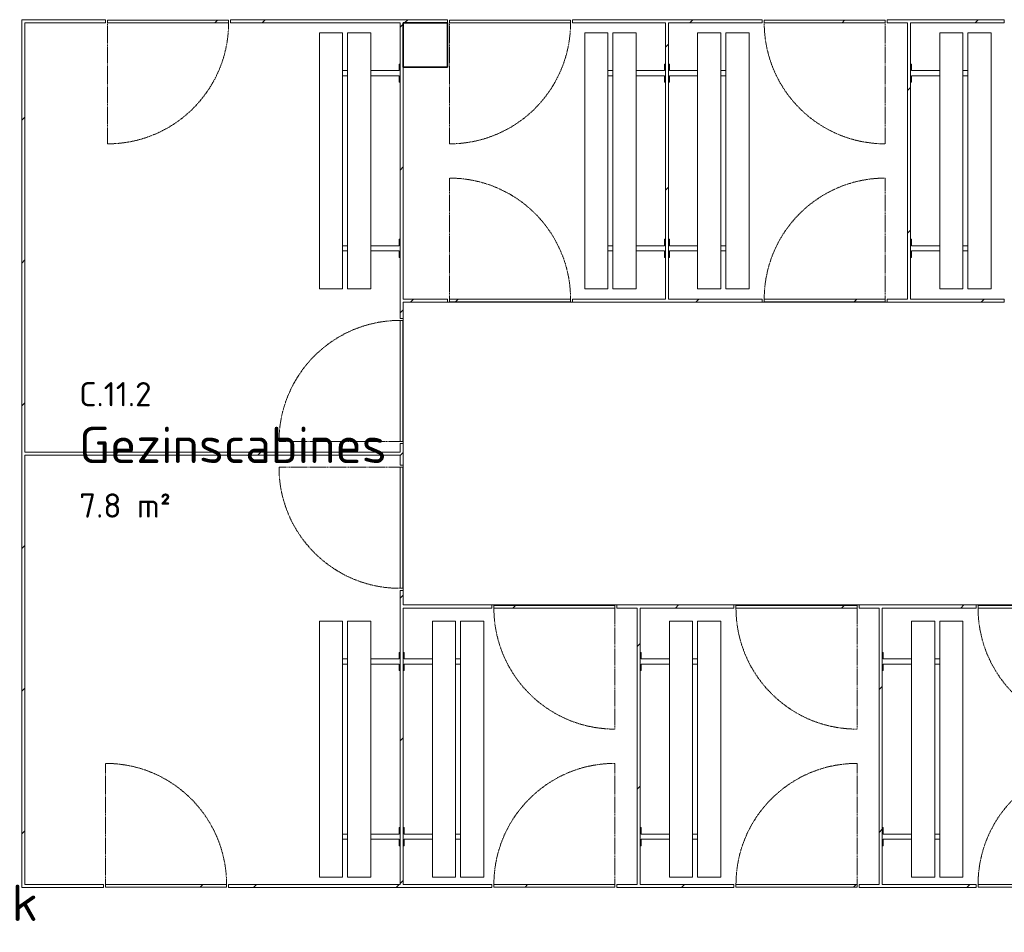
# Model space of a CAD drawing. Header units: millimetres. Extents: x 2016 to 102618, y -16590 to 68005.
# Tile 141 of 256: x 47489 to 52370, y 13778 to 18300. Entities that reach past the tile are written whole.
import ezdxf

# ---------------------------------------------------------------- set-up
doc = ezdxf.new("R2010")
doc.units = ezdxf.units.MM
doc.linetypes.add('Hidden', pattern=[6.5, 4.5, -2])
for name, color, linetype, lineweight in [('A-AREA-IDEN', 2, 'Continuous', 9), ('A-DOOR', 31, 'Continuous', 13), ('A-DOOR-HDLN', 31, 'Hidden', 9), ('A-DOOR-OPNG', 31, 'Continuous', 18), ('A-FLOR', 192, 'Continuous', 13), ('A-WALL-FNSH', 113, 'Continuous', 25), ('A-WALL-PATT', 111, 'Continuous', 25), ('G-ANNO-TEXT', 231, 'Continuous', 9), ('I-FURN', 30, 'Continuous', 13), ('S-COLS', 52, 'Continuous', 13)]:
    doc.layers.add(name, color=color, linetype=linetype, lineweight=lineweight)
doc.styles.add('ISOCPEUR_2', font='isocpeur.ttf', dxfattribs={"height": 180})
doc.styles.add('ISOCPEUR_4', font='isocpeur.ttf', dxfattribs={"height": 120})
pattern_1 = [(45, (0, 0), (-353.5534, 353.5534), [])]

# ---------------------------------------------------------------- blocks, each defined once
blk = doc.blocks.new('32_0_sanitairdeur_HPL - b 600 x h 2202 hout-4055818-00 Begane grond')
at = {"layer": 'A-DOOR', "lineweight": 18}
for p, q in [((-300, 5.5), (300, 5.5)), ((-300, -7.5), (-300, 5.5)), ((300, 5.5), (300, -7.5)), ((300, -7.5), (-300, -7.5))]:
    blk.add_line(p, q, dxfattribs=at)
at = {"layer": 'A-DOOR-HDLN'}
blk.add_line((300, -7.5), (300, -607.6), dxfattribs=at)
blk.add_arc((300.1, -7.5), 600.1, 180, 269.9958, dxfattribs=at)
at = {"layer": 'A-DOOR-OPNG'}
blk.add_line((-300, -7.5), (300, -7.5), dxfattribs=at)
blk = doc.blocks.new('32_0_sanitairdeur_HPL - b 600 x h 2202 hout-4055819-00 Begane grond')
at = {"layer": 'A-DOOR', "lineweight": 18}
for p, q in [((300, 7.5), (-300, 7.5)), ((-300, 7.5), (-300, -5.5)), ((300, -5.5), (300, 7.5)), ((-300, -5.5), (300, -5.5))]:
    blk.add_line(p, q, dxfattribs=at)
at = {"layer": 'A-DOOR-HDLN'}
blk.add_line((300, 7.5), (300, 607.6), dxfattribs=at)
blk.add_arc((300.1, 7.5), 600.1, 90.0042, 180, dxfattribs=at)
at = {"layer": 'A-DOOR-OPNG'}
blk.add_line((-300, 7.5), (300, 7.5), dxfattribs=at)
blk = doc.blocks.new('84_06_zitbank kleedcabine - 84_06_zitbank kleedcabine-962581-00 Begane grond')
at = {"layer": 'I-FURN'}
for p, q in [((1318.2, 400), (50, 400)), ((50, 395), (50, 400)), ((50, 290), (50, 395)), ((1318.2, 400), (1318.2, 395)), ((1318.2, 395), (1318.2, 290)), ((50, 285), (50, 290)), ((50, 285), (1318.2, 285)), ((1318.2, 260), (50, 260)), ((50, 255), (50, 260)), ((50, 150), (50, 255)), ((237.5, 259.8), (237.5, 285.2)), ((262.5, 285), (262.5, 260)), ((1105.7, 260), (1105.7, 285)), ((1130.7, 285), (1130.7, 260)), ((1318.2, 290), (1318.2, 285)), ((1318.2, 260), (1318.2, 255)), ((1318.2, 255), (1318.2, 150)), ((50, 145), (50, 150)), ((1318.2, 150), (1318.2, 145)), ((50, 145), (1318.2, 145)), ((237.5, 5.1), (237.5, 145.2)), ((262.5, 145), (262.5, 5.1)), ((1105.7, 5.1), (1105.7, 145)), ((1130.7, 145), (1130.7, 5.1)), ((237.5, 5.1), (205, 5.1)), ((205, 5.1), (205, 0)), ((295, 5.1), (262.5, 5.1)), ((295, 0), (295, 5.1)), ((1105.7, 5.1), (1073.2, 5.1)), ((1073.2, 5.1), (1073.2, 0)), ((1163.2, 5.1), (1130.7, 5.1)), ((1163.2, 0), (1163.2, 5.1))]:
    blk.add_line(p, q, dxfattribs=at)
blk = doc.blocks.new('32_0_sanitairdeur_HPL - b 600 x h 2202 hout-V45-00 Begane grond')
at = {"layer": 'A-DOOR-OPNG', "lineweight": 5}
h = blk.add_hatch(dxfattribs=at)
h.set_pattern_fill('FP_66', color=256, style=0, pattern_type=2)
h.set_pattern_definition([(225, (48225, 18292.5), (353.5534, -353.5534), [])])
h.paths.add_polyline_path([(-300, 7.5), (-300, -5.5), (300, -5.5), (300, 7.5)], flags=0)
at = {"layer": 'A-DOOR', "lineweight": 18}
for p, q in [((300, 7.5), (-300, 7.5)), ((-300, 7.5), (-300, -5.5)), ((300, -5.5), (300, 7.5)), ((-300, -5.5), (300, -5.5))]:
    blk.add_line(p, q, dxfattribs=at)
at = {"layer": 'A-DOOR-HDLN'}
blk.add_line((300, 7.5), (300, 607.6), dxfattribs=at)
blk.add_arc((300.1, 7.5), 600.1, 90.0042, 180, dxfattribs=at)
at = {"layer": 'A-DOOR-OPNG'}
blk.add_line((-300, 7.5), (300, 7.5), dxfattribs=at)
blk = doc.blocks.new('84_06_zitbank kleedcabine - 84_06_zitbank kleedcabine-1616408-00 Begane grond')
at = {"layer": 'I-FURN'}
for p, q in [((205, 0), (205, -5.1)), ((205, -5.1), (237.5, -5.1)), ((237.5, -145.2), (237.5, -5.1)), ((262.5, -5.1), (262.5, -145)), ((262.5, -5.1), (295, -5.1)), ((295, -5.1), (295, 0)), ((1073.2, 0), (1073.2, -5.1)), ((1073.2, -5.1), (1105.7, -5.1)), ((1105.7, -145), (1105.7, -5.1)), ((1130.7, -5.1), (1130.7, -145)), ((1130.7, -5.1), (1163.2, -5.1)), ((1163.2, -5.1), (1163.2, 0)), ((1318.2, -145), (50, -145)), ((50, -150), (50, -145)), ((1318.2, -145), (1318.2, -150)), ((50, -255), (50, -150)), ((1318.2, -150), (1318.2, -255)), ((50, -260), (50, -255)), ((50, -260), (1318.2, -260)), ((1318.2, -285), (50, -285)), ((50, -290), (50, -285)), ((50, -395), (50, -290)), ((237.5, -285.2), (237.5, -259.8)), ((262.5, -260), (262.5, -285)), ((1105.7, -285), (1105.7, -260)), ((1130.7, -260), (1130.7, -285)), ((1318.2, -255), (1318.2, -260)), ((1318.2, -285), (1318.2, -290)), ((1318.2, -290), (1318.2, -395)), ((50, -400), (50, -395)), ((50, -400), (1318.2, -400)), ((1318.2, -395), (1318.2, -400))]:
    blk.add_line(p, q, dxfattribs=at)
blk = doc.blocks.new('32_0_sanitairdeur_HPL - b 600 x h 2202 hout-V58-00 Begane grond')
at = {"layer": 'A-DOOR-OPNG', "lineweight": 5}
h = blk.add_hatch(dxfattribs=at)
h.set_pattern_fill('FP_78', color=256, style=0, pattern_type=2)
h.set_pattern_definition([(45, (-51480, -16907.5), (-353.5534, 353.5534), [])])
h.paths.add_polyline_path([(-300, -5.5), (300, -5.5), (300, 7.5), (-300, 7.5)], flags=0)
at = {"layer": 'A-DOOR', "lineweight": 18}
for p, q in [((300, 7.5), (-300, 7.5)), ((-300, 7.5), (-300, -5.5)), ((300, -5.5), (300, 7.5)), ((-300, -5.5), (300, -5.5))]:
    blk.add_line(p, q, dxfattribs=at)
at = {"layer": 'A-DOOR-HDLN'}
blk.add_line((300, 7.5), (300, 607.6), dxfattribs=at)
blk.add_arc((300.1, 7.5), 600.1, 90.0042, 180, dxfattribs=at)
at = {"layer": 'A-DOOR-OPNG'}
blk.add_line((-300, 7.5), (300, 7.5), dxfattribs=at)
blk = doc.blocks.new('32_0_sanitairdeur_HPL - b 600 x h 2202 hout-V59-00 Begane grond')
at = {"layer": 'A-DOOR-OPNG', "lineweight": 5}
h = blk.add_hatch(dxfattribs=at)
h.set_pattern_fill('FP_79', color=256, style=0, pattern_type=2)
h.set_pattern_definition([(45, (-51480, -18292.5), (-353.5534, 353.5534), [])])
h.paths.add_polyline_path([(-73.6, -7.5), (300, -7.5), (300, 5.5), (-300, 5.5), (-300, -7.5)], flags=0)
at = {"layer": 'A-DOOR', "lineweight": 18}
for p, q in [((-300, 5.5), (300, 5.5)), ((-300, -7.5), (-300, 5.5)), ((300, 5.5), (300, -7.5)), ((300, -7.5), (-300, -7.5))]:
    blk.add_line(p, q, dxfattribs=at)
at = {"layer": 'A-DOOR-HDLN'}
blk.add_line((300, -7.5), (300, -607.6), dxfattribs=at)
blk.add_arc((300.1, -7.5), 600.1, 180, 269.9958, dxfattribs=at)
at = {"layer": 'A-DOOR-OPNG'}
blk.add_line((-300, -7.5), (300, -7.5), dxfattribs=at)
blk = doc.blocks.new('32_0_sanitairdeur_HPL - b 600 x h 2202 hout-V60-00 Begane grond')
at = {"layer": 'A-DOOR-OPNG', "lineweight": 5}
h = blk.add_hatch(dxfattribs=at)
h.set_pattern_fill('FP_80', color=256, style=0, pattern_type=2)
h.set_pattern_definition([(225, (49920, 16907.5), (353.5534, -353.5534), [])])
h.paths.add_polyline_path([(300, 5.5), (-300, 5.5), (-300, -7.5), (300, -7.5)], flags=0)
at = {"layer": 'A-DOOR', "lineweight": 18}
for p, q in [((-300, 5.5), (300, 5.5)), ((-300, -7.5), (-300, 5.5)), ((300, 5.5), (300, -7.5)), ((300, -7.5), (-300, -7.5))]:
    blk.add_line(p, q, dxfattribs=at)
at = {"layer": 'A-DOOR-HDLN'}
blk.add_line((300, -7.5), (300, -607.6), dxfattribs=at)
blk.add_arc((300.1, -7.5), 600.1, 180, 269.9958, dxfattribs=at)
at = {"layer": 'A-DOOR-OPNG'}
blk.add_line((-300, -7.5), (300, -7.5), dxfattribs=at)
blk = doc.blocks.new('32_0_sanitairdeur_HPL - b 600 x h 2202 hout-V61-00 Begane grond')
at = {"layer": 'A-DOOR-OPNG', "lineweight": 5}
h = blk.add_hatch(dxfattribs=at)
h.set_pattern_fill('FP_81', color=256, style=0, pattern_type=2)
h.set_pattern_definition([(225, (49920, 18292.5), (353.5534, -353.5534), [])])
h.paths.add_polyline_path([(300, 7.5), (-300, 7.5), (-300, -5.5), (300, -5.5)], flags=0)
at = {"layer": 'A-DOOR', "lineweight": 18}
for p, q in [((300, 7.5), (-300, 7.5)), ((-300, 7.5), (-300, -5.5)), ((300, -5.5), (300, 7.5)), ((-300, -5.5), (300, -5.5))]:
    blk.add_line(p, q, dxfattribs=at)
at = {"layer": 'A-DOOR-HDLN'}
blk.add_line((300, 7.5), (300, 607.6), dxfattribs=at)
blk.add_arc((300.1, 7.5), 600.1, 90.0042, 180, dxfattribs=at)
at = {"layer": 'A-DOOR-OPNG'}
blk.add_line((-300, 7.5), (300, 7.5), dxfattribs=at)
blk = doc.blocks.new('32_0_sanitairdeur_HPL - b 600 x h 2202 hout-V84-00 Begane grond')
at = {"layer": 'A-DOOR-OPNG', "lineweight": 5}
h = blk.add_hatch(dxfattribs=at)
h.set_pattern_fill('FP_101', color=256, style=0, pattern_type=2)
h.set_pattern_definition([(225, (48215, 14007.5), (353.5534, -353.5534), [])])
h.paths.add_polyline_path([(-300, 5.5), (-300, -7.5), (300, -7.5), (300, 5.5)], flags=0)
at = {"layer": 'A-DOOR', "lineweight": 18}
for p, q in [((-300, 5.5), (300, 5.5)), ((-300, -7.5), (-300, 5.5)), ((300, 5.5), (300, -7.5)), ((300, -7.5), (-300, -7.5))]:
    blk.add_line(p, q, dxfattribs=at)
at = {"layer": 'A-DOOR-HDLN'}
blk.add_line((300, -7.5), (300, -607.6), dxfattribs=at)
blk.add_arc((300.1, -7.5), 600.1, 180, 269.9958, dxfattribs=at)
at = {"layer": 'A-DOOR-OPNG'}
blk.add_line((-300, -7.5), (300, -7.5), dxfattribs=at)
blk = doc.blocks.new('32_0_sanitairdeur_HPL - b 600 x h 2202 hout-V85-00 Begane grond')
at = {"layer": 'A-DOOR', "lineweight": 18}
for p, q in [((-300, 5.5), (300, 5.5)), ((-300, -7.5), (-300, 5.5)), ((300, 5.5), (300, -7.5)), ((300, -7.5), (-300, -7.5))]:
    blk.add_line(p, q, dxfattribs=at)
at = {"layer": 'A-DOOR-HDLN'}
blk.add_line((300, -7.5), (300, -607.6), dxfattribs=at)
blk.add_arc((300.1, -7.5), 600.1, 180, 269.9958, dxfattribs=at)
at = {"layer": 'A-DOOR-OPNG'}
blk.add_line((-300, -7.5), (300, -7.5), dxfattribs=at)
blk = doc.blocks.new('32_0_sanitairdeur_HPL - b 600 x h 2202 hout-V86-00 Begane grond')
at = {"layer": 'A-DOOR', "lineweight": 18}
for p, q in [((300, 7.5), (-300, 7.5)), ((-300, 7.5), (-300, -5.5)), ((300, -5.5), (300, 7.5)), ((-300, -5.5), (300, -5.5))]:
    blk.add_line(p, q, dxfattribs=at)
at = {"layer": 'A-DOOR-HDLN'}
blk.add_line((300, 7.5), (300, 607.6), dxfattribs=at)
blk.add_arc((300.1, 7.5), 600.1, 90.0042, 180, dxfattribs=at)
at = {"layer": 'A-DOOR-OPNG'}
blk.add_line((-300, 7.5), (300, 7.5), dxfattribs=at)
blk = doc.blocks.new('32_0_sanitairdeur_HPL - b 600 x h 2202 hout-V89-00 Begane grond')
at = {"layer": 'A-DOOR-OPNG', "lineweight": 5}
h = blk.add_hatch(dxfattribs=at)
h.set_pattern_fill('FP_104', color=256, style=0, pattern_type=2)
h.set_pattern_definition([(45, (-51340, -15392.5), (-353.5534, 353.5534), [])])
h.paths.add_polyline_path([(66.4, -7.5), (300, -7.5), (300, 5.5), (-300, 5.5), (-300, -7.5)], flags=0)
at = {"layer": 'A-DOOR', "lineweight": 18}
for p, q in [((-300, 5.5), (300, 5.5)), ((-300, -7.5), (-300, 5.5)), ((300, 5.5), (300, -7.5)), ((300, -7.5), (-300, -7.5))]:
    blk.add_line(p, q, dxfattribs=at)
at = {"layer": 'A-DOOR-HDLN'}
blk.add_line((300, -7.5), (300, -607.6), dxfattribs=at)
blk.add_arc((300.1, -7.5), 600.1, 180, 269.9958, dxfattribs=at)
at = {"layer": 'A-DOOR-OPNG'}
blk.add_line((-300, -7.5), (300, -7.5), dxfattribs=at)
blk = doc.blocks.new('32_0_sanitairdeur_HPL - b 600 x h 2202 hout-V90-00 Begane grond')
at = {"layer": 'A-DOOR-OPNG', "lineweight": 5}
h = blk.add_hatch(dxfattribs=at)
h.set_pattern_fill('FP_105', color=256, style=0, pattern_type=2)
h.set_pattern_definition([(45, (-50140, -14007.5), (-353.5534, 353.5534), [])])
h.paths.add_polyline_path([(21.9, -5.5), (300, -5.5), (300, 7.5), (-300, 7.5), (-300, -5.5)], flags=0)
at = {"layer": 'A-DOOR', "lineweight": 18}
for p, q in [((300, 7.5), (-300, 7.5)), ((-300, 7.5), (-300, -5.5)), ((300, -5.5), (300, 7.5)), ((-300, -5.5), (300, -5.5))]:
    blk.add_line(p, q, dxfattribs=at)
at = {"layer": 'A-DOOR-HDLN'}
blk.add_line((300, 7.5), (300, 607.6), dxfattribs=at)
blk.add_arc((300.1, 7.5), 600.1, 90.0042, 180, dxfattribs=at)
at = {"layer": 'A-DOOR-OPNG'}
blk.add_line((-300, 7.5), (300, 7.5), dxfattribs=at)
blk = doc.blocks.new('32_0_sanitairdeur_HPL - b 600 x h 2202 hout-V91-00 Begane grond')
at = {"layer": 'A-DOOR-OPNG', "lineweight": 5}
h = blk.add_hatch(dxfattribs=at)
h.set_pattern_fill('FP_106', color=256, style=0, pattern_type=2)
h.set_pattern_definition([(45, (-51340, -14007.5), (-353.5534, 353.5534), [])])
h.paths.add_polyline_path([(66.4, -5.5), (300, -5.5), (300, 7.5), (-300, 7.5), (-300, -5.5)], flags=0)
at = {"layer": 'A-DOOR', "lineweight": 18}
for p, q in [((300, 7.5), (-300, 7.5)), ((-300, 7.5), (-300, -5.5)), ((300, -5.5), (300, 7.5)), ((-300, -5.5), (300, -5.5))]:
    blk.add_line(p, q, dxfattribs=at)
at = {"layer": 'A-DOOR-HDLN'}
blk.add_line((300, 7.5), (300, 607.6), dxfattribs=at)
blk.add_arc((300.1, 7.5), 600.1, 90.0042, 180, dxfattribs=at)
at = {"layer": 'A-DOOR-OPNG'}
blk.add_line((-300, 7.5), (300, 7.5), dxfattribs=at)
blk = doc.blocks.new('28_VCS_SF_houten kolom - staal kolom 220X220-1823818-00 Begane grond')
at = {"layer": 'S-COLS', "lineweight": 5}
h = blk.add_hatch(dxfattribs=at)
h.set_pattern_fill('FP_179', color=256, style=0, pattern_type=2)
h.set_pattern_definition([(45, (-49500, -18175), (-500, 500), []), (45, (-49330, -18175), (-500, 500), []), (45, (-49320, -18175), (-500, 500), []), (45, (-49310, -18175), (-500, 500), []), (45, (-49300, -18175), (-500, 500), []), (45, (-49290, -18175), (-500, 500), []), (45, (-49280, -18175), (-500, 500), []), (45, (-49270, -18175), (-500, 500), [])])
h.paths.add_polyline_path([(110, -110), (110, 110), (-110, 110), (-110, -110)], flags=0)
at = {"layer": 'S-COLS', "lineweight": 35}
for p, q in [((110, 110), (-110, 110)), ((-110, 110), (-110, -110)), ((110, -110), (110, 110)), ((-110, -110), (110, -110))]:
    blk.add_line(p, q, dxfattribs=at)
blk = doc.blocks.new('32_0_sanitairdeur_HPL - b 600 x h 2201-4289998-00 Begane grond')
at = {"layer": 'A-DOOR-OPNG', "lineweight": 5}
h = blk.add_hatch(dxfattribs=at)
h.set_pattern_fill('FP_379', color=256, style=0, pattern_type=2)
h.set_pattern_definition([(45, (-50140, -15392.5), (-353.5534, 353.5534), [])])
h.paths.add_polyline_path([(300, -7.5), (300, 5.5), (-300, 5.5), (-300, -7.5)], flags=0)
at = {"layer": 'A-DOOR', "lineweight": 18}
for p, q in [((-300, 5.5), (300, 5.5)), ((-300, -7.5), (-300, 5.5)), ((300, 5.5), (300, -7.5)), ((300, -7.5), (-300, -7.5))]:
    blk.add_line(p, q, dxfattribs=at)
at = {"layer": 'A-DOOR-HDLN'}
blk.add_line((300, -7.5), (300, -607.6), dxfattribs=at)
blk.add_arc((300.1, -7.5), 600.1, 180, 269.9958, dxfattribs=at)
at = {"layer": 'A-DOOR-OPNG'}
blk.add_line((-300, -7.5), (300, -7.5), dxfattribs=at)

msp = doc.modelspace()

# ---------------------------------------------------------------- hatches: boundary and pattern name
at = {"layer": 'A-WALL-PATT', "lineweight": 5}
h = msp.add_hatch(dxfattribs=at)
h.set_pattern_fill('FP_31', color=256, style=0, pattern_type=2)
h.set_pattern_definition(pattern_1)
h.paths.add_polyline_path([(47515, 14000), (47515, 18300), (47500, 18300), (47500, 14000)], flags=0)
h = msp.add_hatch(dxfattribs=at)
h.set_pattern_fill('FP_31', color=256, style=0, pattern_type=2)
h.set_pattern_definition(pattern_1)
h.paths.add_polyline_path([(47515, 18285), (47915, 18285), (47915, 18300), (47515, 18300)], flags=0)
h.paths.add_polyline_path([(61420, 18285), (61440, 18285), (61440, 18300), (60310, 18300), (60310, 18285), (61419.8, 18285)], flags=0)
h.paths.add_polyline_path([(50230, 18285), (51170, 18285), (51170, 18300), (50230, 18300)], flags=0)
h.paths.add_polyline_path([(49381.9, 18285), (49610, 18285), (49610, 18300), (48535, 18300), (48535, 18285), (49375, 18285)], flags=0)
h.paths.add_polyline_path([(59620, 18285), (59690, 18285), (59690, 18300), (59110, 18300), (59110, 18285), (59515, 18285)], flags=0)
h.paths.add_polyline_path([(58490, 18285), (58490, 18300), (57910, 18300), (57910, 18285), (58458.3, 18285)], flags=0)
h.paths.add_polyline_path([(51790, 18285), (52370, 18285), (52370, 18300), (51790, 18300)], flags=0)
h.paths.add_polyline_path([(57220, 18285), (57290, 18285), (57290, 18300), (56710, 18300), (56710, 18285), (57213.8, 18285)], flags=0)
h.paths.add_polyline_path([(52990, 18285), (53570, 18285), (53570, 18300), (52990, 18300)], flags=0)
h.paths.add_polyline_path([(56020, 18285), (56090, 18285), (56090, 18300), (55390, 18300), (55390, 18285), (55969.4, 18285)], flags=0)
h.paths.add_polyline_path([(54190, 18285), (54770, 18285), (54770, 18300), (54190, 18300)], flags=0)
h = msp.add_hatch(dxfattribs=at)
h.set_pattern_fill('FP_31', color=256, style=0, pattern_type=2)
h.set_pattern_definition(pattern_1)
h.paths.add_polyline_path([(49375, 14015), (49390, 14015), (49390, 15472.5), (49375, 15472.5), (49375, 14073.7)], flags=0)
h.paths.add_polyline_path([(49390, 16092.5), (49390, 16200), (49375, 16200), (49375, 16092.5), (49388, 16092.5)], flags=0)
h.paths.add_polyline_path([(49375, 16820), (49390, 16820), (49390, 18285), (49375, 18285), (49375, 16829.2)], flags=0)
h = msp.add_hatch(dxfattribs=at)
h.set_pattern_fill('FP_31', color=256, style=0, pattern_type=2)
h.set_pattern_definition(pattern_1)
h.paths.add_polyline_path([(50705, 16915), (50705, 18285), (50690, 18285), (50690, 16915)], flags=0)
h = msp.add_hatch(dxfattribs=at)
h.set_pattern_fill('FP_31', color=256, style=0, pattern_type=2)
h.set_pattern_definition(pattern_1)
h.paths.add_polyline_path([(51905, 16915), (51905, 18285), (51890, 18285), (51890, 16915)], flags=0)
h = msp.add_hatch(dxfattribs=at)
h.set_pattern_fill('FP_31', color=256, style=0, pattern_type=2)
h.set_pattern_definition(pattern_1)
h.paths.add_polyline_path([(59375, 16900), (59690, 16900), (59690, 16915), (59110, 16915), (59110, 16900), (59287.9, 16900)], flags=0)
h.paths.add_polyline_path([(60425, 16900), (60425, 16915), (60310, 16915), (60310, 16900), (60410, 16900)], flags=0)
h.paths.add_polyline_path([(58490, 16900), (58490, 16915), (57910, 16915), (57910, 16900), (58458.3, 16900)], flags=0)
h.paths.add_polyline_path([(50295, 16900), (51170, 16900), (51170, 16915), (50230, 16915), (50230, 16900)], flags=0)
h.paths.add_polyline_path([(49390, 16900), (49610, 16900), (49610, 16915), (49390, 16915)], flags=0)
h.paths.add_polyline_path([(54700, 16900), (54770, 16900), (54770, 16915), (54190, 16915), (54190, 16900), (54595, 16900)], flags=0)
h.paths.add_polyline_path([(51790, 16900), (52370, 16900), (52370, 16915), (51790, 16915)], flags=0)
h.paths.add_polyline_path([(57220, 16900), (57290, 16900), (57290, 16915), (56710, 16915), (56710, 16900), (57213.8, 16900)], flags=0)
h.paths.add_polyline_path([(52990, 16900), (53570, 16900), (53570, 16915), (52990, 16915)], flags=0)
h.paths.add_polyline_path([(56020, 16900), (56090, 16900), (56090, 16915), (55390, 16915), (55390, 16900), (55969.4, 16900)], flags=0)
h = msp.add_hatch(dxfattribs=at)
h.set_pattern_fill('FP_31', color=256, style=0, pattern_type=2)
h.set_pattern_definition(pattern_1)
h.paths.add_polyline_path([(48917.4, 16142.5), (49375, 16142.5), (49375, 16157.5), (47515, 16157.5), (47515.1, 16142.5)], flags=0)
h = msp.add_hatch(dxfattribs=at)
h.set_pattern_fill('FP_31', color=256, style=0, pattern_type=2)
h.set_pattern_definition(pattern_1)
h.paths.add_polyline_path([(61440, 15385), (61440, 15400), (61300, 15400), (61300, 15385), (61420, 15385)], flags=0)
h.paths.add_polyline_path([(58873.1, 15385), (59430, 15385), (59430, 15400), (58850, 15400), (58850, 15385)], flags=0)
h.paths.add_polyline_path([(60532.4, 15385), (60680, 15385), (60680, 15400), (60050, 15400), (60050, 15385), (60455, 15385)], flags=0)
h.paths.add_polyline_path([(51030, 15385), (51030, 15400), (50450, 15400), (50450, 15385), (50960, 15385)], flags=0)
h.paths.add_polyline_path([(51650, 15385), (52230, 15385), (52230, 15400), (51650, 15400)], flags=0)
h.paths.add_polyline_path([(49747.1, 15385), (49830, 15385), (49830, 15400), (49390, 15400), (49390, 15385), (49680, 15385)], flags=0)
h.paths.add_polyline_path([(52850, 15385), (53430, 15385), (53430, 15400), (52850, 15400)], flags=0)
h.paths.add_polyline_path([(58160, 15385), (58230, 15385), (58230, 15400), (57650, 15400), (57650, 15385), (58055, 15385)], flags=0)
h.paths.add_polyline_path([(54050, 15385), (54630, 15385), (54630, 15400), (54050, 15400)], flags=0)
h.paths.add_polyline_path([(56855, 15385), (57030, 15385), (57030, 15400), (56450, 15400), (56450, 15385), (56820, 15385)], flags=0)
h.paths.add_polyline_path([(55250, 15385), (55830, 15385), (55830, 15400), (55250, 15400)], flags=0)
h = msp.add_hatch(dxfattribs=at)
h.set_pattern_fill('FP_31', color=256, style=0, pattern_type=2)
h.set_pattern_definition(pattern_1)
h.paths.add_polyline_path([(50565, 14015), (50565, 15385), (50550, 15385), (50550, 14015)], flags=0)
h = msp.add_hatch(dxfattribs=at)
h.set_pattern_fill('FP_31', color=256, style=0, pattern_type=2)
h.set_pattern_definition(pattern_1)
h.paths.add_polyline_path([(51765, 14015), (51765, 15385), (51750, 15385), (51750, 14015)], flags=0)
h = msp.add_hatch(dxfattribs=at)
h.set_pattern_fill('FP_31', color=256, style=0, pattern_type=2)
h.set_pattern_definition(pattern_1)
h.paths.add_polyline_path([(60560, 14000), (60680, 14000), (60680, 14015), (60050, 14015), (60050, 14000), (60532.4, 14000)], flags=0)
h.paths.add_polyline_path([(54560, 14000), (54630, 14000), (54630, 14015), (54050, 14015), (54050, 14000), (54455, 14000)], flags=0)
h.paths.add_polyline_path([(55250, 14000), (55830, 14000), (55830, 14015), (55250, 14015)], flags=0)
h.paths.add_polyline_path([(53255, 14000), (53430, 14000), (53430, 14015), (52850, 14015), (52850, 14000), (53220, 14000)], flags=0)
h.paths.add_polyline_path([(59287.9, 14000), (59430, 14000), (59430, 14015), (58850, 14015), (58850, 14000), (59255, 14000)], flags=0)
h.paths.add_polyline_path([(56450, 14000), (57030, 14000), (57030, 14015), (56450, 14015)], flags=0)
h.paths.add_polyline_path([(50550, 14000), (51030, 14000), (51030, 14015), (50450, 14015), (50450, 14000)], flags=0)
h.paths.add_polyline_path([(58055, 14000), (58230, 14000), (58230, 14015), (57650, 14015), (57650, 14000), (58043.5, 14000)], flags=0)
h.paths.add_polyline_path([(51650, 14000), (52230, 14000), (52230, 14015), (51650, 14015)], flags=0)
h.paths.add_polyline_path([(49747.1, 14000), (49830, 14000), (49830, 14015), (48525, 14015), (48525, 14000), (49680, 14000)], flags=0)
h.paths.add_polyline_path([(61440, 14000), (61440, 14015), (61300, 14015), (61300, 14000), (61420, 14000)], flags=0)
h.paths.add_polyline_path([(47905, 14000), (47905, 14015), (47515, 14015), (47515, 14000)], flags=0)

# ---------------------------------------------------------------- linework, layer by layer
at = {"layer": 'A-FLOR'}
for p, q in [((49610, 16900), (50230, 16900)), ((51170, 16900), (51790, 16900)), ((49390, 16200), (49390, 16820)), ((49390, 15472.5), (49390, 16092.5)), ((50450, 15400), (49830, 15400)), ((51650, 15400), (51030, 15400)), ((52850, 15400), (52230, 15400))]:
    msp.add_line(p, q, dxfattribs=at)
at = {"layer": 'A-WALL-FNSH', "color": 10, "lineweight": 9}
for p, q in [((47500, 18300), (47500, 14000)), ((47915, 18300), (47500, 18300)), ((47515, 16157.5), (47515, 18285)), ((47515, 18285), (47915, 18285)), ((47915, 18285), (47915, 18300)), ((49610, 18300), (48535, 18300)), ((48535, 18300), (48535, 18285)), ((48535, 18285), (49375, 18285)), ((49375, 18285), (49375, 16820)), ((49610, 18285), (49610, 18300)), ((51170, 18300), (50230, 18300)), ((50230, 18300), (50230, 18285)), ((50230, 18285), (50690, 18285)), ((50690, 18285), (50690, 16915)), ((50705, 18285), (51170, 18285)), ((50705, 16915), (50705, 18285)), ((51170, 18285), (51170, 18300)), ((52370, 18300), (51790, 18300)), ((51790, 18300), (51790, 18285)), ((51790, 18285), (51890, 18285)), ((51890, 18285), (51890, 16915)), ((51905, 18285), (52370, 18285)), ((51905, 16915), (51905, 18285)), ((52370, 18285), (52370, 18300)), ((49390, 16915), (49390, 18065)), ((49610, 16915), (49390, 16915)), ((49390, 16820), (49390, 16900)), ((49390, 16900), (49610, 16900)), ((49610, 16900), (49610, 16915)), ((50690, 16915), (50230, 16915)), ((50230, 16915), (50230, 16900)), ((50230, 16900), (51170, 16900)), ((51170, 16915), (50705, 16915)), ((51170, 16900), (51170, 16915)), ((51890, 16915), (51790, 16915)), ((51790, 16915), (51790, 16900)), ((51790, 16900), (52370, 16900)), ((52370, 16915), (51905, 16915)), ((52370, 16900), (52370, 16915)), ((49375, 16820), (49390, 16820)), ((49375, 16157.5), (47515, 16157.5)), ((49375, 16200), (49375, 16157.5)), ((49390, 16200), (49375, 16200)), ((49390, 16092.5), (49390, 16200)), ((47515, 16142.5), (49375, 16142.5)), ((47515, 14015), (47515, 16142.5)), ((49375, 16142.5), (49375, 16092.5)), ((49375, 16092.5), (49390, 16092.5)), ((49375, 15472.5), (49375, 14015)), ((49390, 15472.5), (49375, 15472.5)), ((49390, 15400), (49390, 15472.5)), ((49830, 15400), (49390, 15400)), ((49390, 14015), (49390, 15385)), ((49390, 15385), (49830, 15385)), ((49830, 15385), (49830, 15400)), ((51030, 15400), (50450, 15400)), ((50450, 15400), (50450, 15385)), ((50450, 15385), (50550, 15385)), ((50550, 15385), (50550, 14015)), ((50565, 15385), (51030, 15385)), ((50565, 14015), (50565, 15385)), ((51030, 15385), (51030, 15400)), ((52230, 15400), (51650, 15400)), ((51650, 15400), (51650, 15385)), ((51650, 15385), (51750, 15385)), ((51750, 15385), (51750, 14015)), ((51765, 15385), (52230, 15385)), ((51765, 14015), (51765, 15385)), ((52230, 15385), (52230, 15400)), ((47905, 14015), (47515, 14015)), ((47905, 14000), (47905, 14015)), ((49375, 14015), (48525, 14015)), ((48525, 14015), (48525, 14000)), ((49830, 14015), (49390, 14015)), ((49830, 14000), (49830, 14015)), ((50550, 14015), (50450, 14015)), ((50450, 14015), (50450, 14000)), ((51030, 14015), (50565, 14015)), ((51030, 14000), (51030, 14015)), ((51750, 14015), (51650, 14015)), ((51650, 14015), (51650, 14000)), ((52230, 14015), (51765, 14015)), ((52230, 14000), (52230, 14015)), ((47500, 14000), (47905, 14000)), ((48525, 14000), (49830, 14000)), ((50450, 14000), (51030, 14000)), ((51650, 14000), (52230, 14000))]:
    msp.add_line(p, q, dxfattribs=at)

# ---------------------------------------------------------------- block references
at = {"layer": 'A-DOOR'}
for name, p, rotation in [('32_0_sanitairdeur_HPL - b 600 x h 2202 hout-V45-00 Begane grond', (48225, 18292.5), 180), ('32_0_sanitairdeur_HPL - b 600 x h 2202 hout-V61-00 Begane grond', (49920, 18292.5), 180), ('32_0_sanitairdeur_HPL - b 600 x h 2202 hout-V60-00 Begane grond', (49920, 16907.5), 180), ('32_0_sanitairdeur_HPL - b 600 x h 2202 hout-4055818-00 Begane grond', (49382.5, 16510), 269.9999999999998), ('32_0_sanitairdeur_HPL - b 600 x h 2202 hout-4055819-00 Begane grond', (49382.5, 15782.5), 89.99999999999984), ('32_0_sanitairdeur_HPL - b 600 x h 2202 hout-V84-00 Begane grond', (48215, 14007.5), 180)]:
    msp.add_blockref(name, p, dxfattribs=dict(at, rotation=rotation))
for name, p in [('32_0_sanitairdeur_HPL - b 600 x h 2202 hout-V59-00 Begane grond', (51480, 18292.5)), ('32_0_sanitairdeur_HPL - b 600 x h 2202 hout-V58-00 Begane grond', (51480, 16907.5)), ('32_0_sanitairdeur_HPL - b 600 x h 2201-4289998-00 Begane grond', (50140, 15392.5)), ('32_0_sanitairdeur_HPL - b 600 x h 2202 hout-V89-00 Begane grond', (51340, 15392.5)), ('32_0_sanitairdeur_HPL - b 600 x h 2202 hout-V85-00 Begane grond', (52540, 15392.5)), ('32_0_sanitairdeur_HPL - b 600 x h 2202 hout-V90-00 Begane grond', (50140, 14007.5)), ('32_0_sanitairdeur_HPL - b 600 x h 2202 hout-V91-00 Begane grond', (51340, 14007.5)), ('32_0_sanitairdeur_HPL - b 600 x h 2202 hout-V86-00 Begane grond', (52540, 14007.5))]:
    msp.add_blockref(name, p, dxfattribs=at)
at = {"layer": 'I-FURN'}
for name, p, rotation in [('84_06_zitbank kleedcabine - 84_06_zitbank kleedcabine-962581-00 Begane grond', (49375, 16916.8), 89.99999999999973), ('84_06_zitbank kleedcabine - 84_06_zitbank kleedcabine-962581-00 Begane grond', (50690, 16916.8), 89.99999999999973), ('84_06_zitbank kleedcabine - 84_06_zitbank kleedcabine-1616408-00 Begane grond', (50705, 16916.8), 90.00000000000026), ('84_06_zitbank kleedcabine - 84_06_zitbank kleedcabine-1616408-00 Begane grond', (51905, 16916.8), 90.00000000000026), ('84_06_zitbank kleedcabine - 84_06_zitbank kleedcabine-1616408-00 Begane grond', (49375, 15370), 269.9999999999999), ('84_06_zitbank kleedcabine - 84_06_zitbank kleedcabine-1616408-00 Begane grond', (49390, 14001.8), 90.00000000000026), ('84_06_zitbank kleedcabine - 84_06_zitbank kleedcabine-1616408-00 Begane grond', (50565, 14001.8), 90.00000000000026), ('84_06_zitbank kleedcabine - 84_06_zitbank kleedcabine-1616408-00 Begane grond', (51765, 14001.8), 90.00000000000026)]:
    msp.add_blockref(name, p, dxfattribs=dict(at, rotation=rotation))
at = {"layer": 'S-COLS'}
msp.add_blockref('28_VCS_SF_houten kolom - staal kolom 220X220-1823818-00 Begane grond', (49500, 18175), dxfattribs=at)

# ---------------------------------------------------------------- texts
at = {"layer": 'A-AREA-IDEN', "attachment_point": 1}
for s, insert, char_height, width, style in [('C.11.2', (47784.3, 16504.5), 120, 448.945, 'ISOCPEUR_4'), ('Gezinscabines', (47784.3, 16283), 180, 1811.814, 'ISOCPEUR_2'), ('7.8 m²', (47784.3, 15952.8), 120, 569.198, 'ISOCPEUR_4')]:
    msp.add_mtext(s, dxfattribs=dict(at, insert=insert, char_height=char_height, width=width, style=style))
at = {"layer": 'G-ANNO-TEXT', "color": 7, "insert": (46041.9, 14014.4), "char_height": 180, "width": 1819.831, "attachment_point": 1, "style": 'ISOCPEUR_2'}
msp.add_mtext('en prullenbak', dxfattribs=at)

doc.saveas('drawing.dxf')
